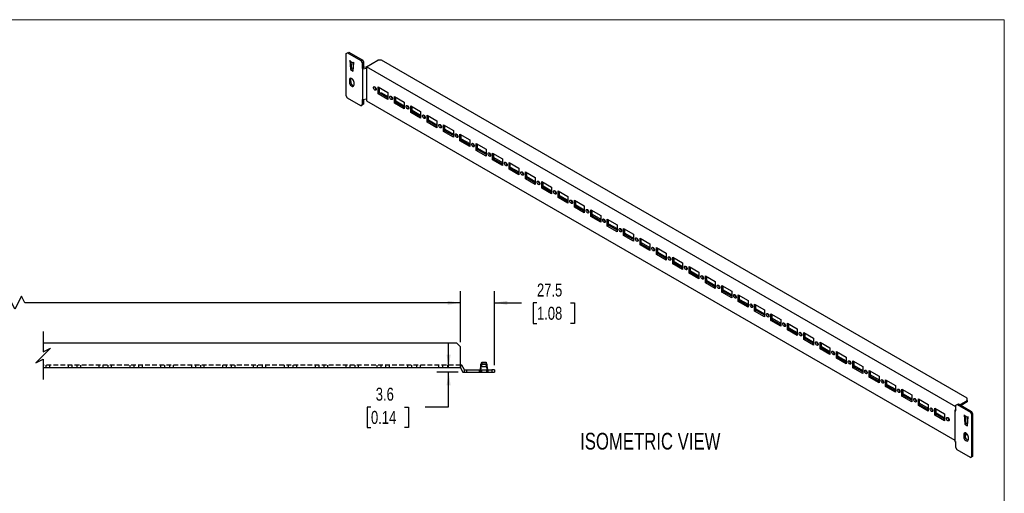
# Model space of a CAD drawing. Header units: millimetres. Extents: x 0 to 1295, y 0 to 838.
# Tile 3 of 3: x 498 to 1295, y 455 to 838. Entities that reach past the tile are written whole.
import ezdxf

# ---------------------------------------------------------------- set-up
doc = ezdxf.new("R2010")
doc.units = ezdxf.units.MM
doc.header["$LTSCALE"] = 3
doc.linetypes.add('HIDDEN', pattern=[1.905, 1.27, -0.635])
doc.layers.add('DIMENSIONS', color=140, linetype='Continuous', lineweight=25)
doc.layers.add('TEXT', color=140, linetype='Continuous', lineweight=25)
doc.layers.add('HIDDEN', color=102, linetype='HIDDEN')
doc.styles.add('SLDTEXTSTYLE0', font='TXT', dxfattribs={"width": 0.75})
doc.dimstyles.new('SLDDIMSTYLE1', dxfattribs={"dimtxt": 10.5, "dimasz": 10.5, "dimexe": 0, "dimexo": 0.0625, "dimgap": 2.625, "dimtad": 0, "dimtih": 1, "dimtoh": 1, "dimdec": 1, "dimrnd": 1e-09, "dimzin": 12, "dimdsep": 46, "dimtxsty": 'SLDTEXTSTYLE0', "dimsah": 1, "dimcen": 0.09, "dimadec": 0, "dimazin": 3, "dimtfac": 1, "dimtdec": 1, "dimtmove": 0, "dimatfit": 0, "dimfxl": 0, "dimfrac": 2, "dimtolj": 1, "dimtzin": 12, "dimarcsym": 0})
doc.dimstyles.new('SLDDIMSTYLE4', dxfattribs={"dimtxt": 10.5, "dimasz": 10.5, "dimexe": 0, "dimexo": 0.0625, "dimgap": 2.625, "dimtad": 0, "dimtih": 1, "dimtoh": 1, "dimdec": 1, "dimrnd": 1e-09, "dimzin": 4, "dimdsep": 46, "dimtxsty": 'SLDTEXTSTYLE0', "dimsah": 1, "dimcen": 0.09, "dimadec": 0, "dimazin": 1, "dimtfac": 1, "dimtdec": 1, "dimtofl": 0, "dimtmove": 0, "dimatfit": 3, "dimfxl": 0, "dimfrac": 2, "dimtolj": 1, "dimtzin": 12, "dimarcsym": 0})

# ---------------------------------------------------------------- blocks, each defined once
blk = doc.blocks.new('_D_17')
at = {"layer": 'DIMENSIONS'}
for p, q in [((140.85, 577.08), (140.85, 618.43)), ((499.57, 614.16), (494.32, 603.66)), ((502.2, 608.91), (499.57, 614.16)), ((855.04, 577.08), (855.04, 618.43)), ((140.85, 608.91), (372.36, 608.91)), ((384.77, 608.83), (381.57, 608.83)), ((381.57, 608.83), (381.57, 592.16)), ((419.68, 608.83), (422.88, 608.83)), ((422.88, 608.83), (422.88, 592.16)), ((491.7, 608.91), (432.09, 608.91)), ((494.32, 603.66), (491.7, 608.91)), ((855.04, 608.91), (502.2, 608.91)), ((381.57, 592.16), (384.77, 592.16)), ((422.88, 592.16), (419.68, 592.16))]:
    blk.add_line(p, q, dxfattribs=at)
for points in [[(140.85, 608.91), (151.35, 607.29), (151.35, 610.52)], [(855.04, 608.91), (844.54, 610.52), (844.54, 607.29)]]:
    blk.add_solid(points, dxfattribs=at)
at = {"layer": 'DIMENSIONS', "char_height": 10.5, "attachment_point": 1, "style": 'SLDTEXTSTYLE0'}
for s, insert in [('900.0', (384.77, 624.5)), ('35.43', (384.77, 605.7))]:
    blk.add_mtext(s, dxfattribs=dict(at, insert=insert))
blk = doc.blocks.new('_D_18')
at = {"layer": 'DIMENSIONS'}
for p, q in [((855.04, 577.08), (855.04, 618.43)), ((882.54, 558.46), (882.54, 618.43)), ((855.04, 608.91), (834.85, 608.91)), ((882.54, 608.91), (904.56, 608.91)), ((916.97, 608.83), (913.77, 608.83)), ((913.77, 608.83), (913.77, 592.16)), ((944.12, 608.83), (947.32, 608.83)), ((947.32, 608.83), (947.32, 592.16)), ((913.77, 592.16), (916.97, 592.16)), ((947.32, 592.16), (944.12, 592.16))]:
    blk.add_line(p, q, dxfattribs=at)
for points in [[(855.04, 608.91), (844.54, 610.52), (844.54, 607.29)], [(882.54, 608.91), (893.04, 607.29), (893.04, 610.52)]]:
    blk.add_solid(points, dxfattribs=at)
at = {"layer": 'DIMENSIONS', "char_height": 10.5, "attachment_point": 1, "style": 'SLDTEXTSTYLE0'}
for s, insert in [('27.5', (916.97, 624.5)), ('1.08', (916.97, 605.7))]:
    blk.add_mtext(s, dxfattribs=dict(at, insert=insert))
blk = doc.blocks.new('_D_19')
at = {"layer": 'DIMENSIONS'}
for p, q in [((845.43, 556.27), (845.43, 576.46)), ((853.23, 552.65), (835.91, 552.65)), ((845.43, 524.56), (845.43, 552.65)), ((782.56, 524.48), (779.36, 524.48)), ((779.36, 524.48), (779.36, 507.81)), ((809.71, 524.48), (812.91, 524.48)), ((812.91, 524.48), (812.91, 507.81)), ((826.38, 524.56), (845.43, 524.56)), ((779.36, 507.81), (782.56, 507.81)), ((812.91, 507.81), (809.71, 507.81))]:
    blk.add_line(p, q, dxfattribs=at)
for points in [[(845.43, 556.27), (847.05, 566.77), (843.82, 566.77)], [(845.43, 552.65), (843.82, 542.15), (847.05, 542.15)]]:
    blk.add_solid(points, dxfattribs=at)
at = {"layer": 'DIMENSIONS', "char_height": 10.5, "attachment_point": 1, "style": 'SLDTEXTSTYLE0'}
for s, insert in [('3.6', (786.44, 540.14)), ('0.14', (782.56, 521.34))]:
    blk.add_mtext(s, dxfattribs=dict(at, insert=insert))

msp = doc.modelspace()

# ---------------------------------------------------------------- linework, layer by layer
at = {"color": 7, "linetype": 'Continuous', "lineweight": 18}
for p in [(0, 838.2), (1295.4, 0)]:
    msp.add_line(p, (1295.4, 838.2), dxfattribs=at)
for p, q in [((762.49, 810.8), (763.55, 811.42)), ((762.49, 776.56), (762.49, 810.8)), ((763.55, 811.42), (764.61, 812.03)), ((763.55, 811.42), (774.33, 805.2)), ((764.61, 812.03), (775.39, 805.81)), ((765.52, 805.38), (765.41, 805.45)), ((765.41, 805.45), (765.94, 797.79)), ((765.52, 805.38), (765.52, 804.68)), ((774.33, 805.2), (775.39, 805.81)), ((775.39, 805.81), (776.45, 803.97)), ((779, 800.15), (788.01, 805.36)), ((791.19, 805.36), (788.01, 805.36)), ((1265.31, 531.66), (791.19, 805.36)), ((768.48, 802.96), (765.52, 804.68)), ((767, 798.4), (765.94, 797.79)), ((765.94, 797.79), (768.06, 796.57)), ((767, 798.4), (766.61, 804.05)), ((768.15, 797.74), (767, 798.4)), ((768.06, 796.57), (768.59, 803.61)), ((768.23, 801.94), (768.14, 803.16)), ((768.23, 801.94), (768.23, 801.67)), ((768.44, 801.55), (768.23, 801.67)), ((768.23, 801.67), (768.33, 801.48)), ((768.42, 801.33), (768.33, 801.48)), ((768.59, 803.61), (768.48, 803.67)), ((768.48, 802.96), (768.48, 803.67)), ((768.54, 802.96), (768.48, 802.96)), ((774.33, 805.2), (775.39, 803.36)), ((775.39, 803.36), (776.45, 803.97)), ((775.39, 803.36), (775.39, 798.79)), ((776.45, 799.4), (775.39, 798.79)), ((775.39, 798.79), (776.02, 798.43)), ((776.02, 798.43), (779, 798.92)), ((776.02, 773.33), (776.02, 798.43)), ((776.45, 803.97), (776.45, 799.4)), ((779, 799.83), (776.45, 799.4)), ((776.45, 799.4), (776.45, 799.4)), ((779, 800.15), (779, 798.93)), ((1256.06, 524.75), (779, 800.15)), ((779, 798.93), (779, 798.92)), ((779, 798.93), (779, 798.93)), ((779, 798.92), (779, 798.92)), ((779, 798.92), (779, 773.82)), ((766.2, 790.04), (765.14, 789.42)), ((765.14, 789.42), (765.14, 787.59)), ((766.2, 788.2), (766.2, 790.04)), ((765.14, 787.59), (766.2, 788.2)), ((768.86, 785.44), (768.86, 787.28)), ((786.69, 781.86), (786.75, 781.82)), ((788.28, 783.77), (796.23, 779.18)), ((788.28, 778.26), (788.28, 783.77)), ((789.34, 778.87), (789.34, 783.16)), ((763.55, 774.73), (762.49, 776.56)), ((774.33, 768.51), (763.55, 774.73)), ((775.39, 773.69), (776.02, 773.33)), ((775.39, 773.69), (775.39, 769.12)), ((779, 773.82), (776.02, 773.33)), ((776.45, 773.4), (776.45, 769.73)), ((779, 773.82), (779, 772.59)), ((779, 773.82), (779, 773.82)), ((779, 773.82), (779, 773.82)), ((779, 773.82), (779, 773.82)), ((779, 773.82), (779, 773.82)), ((789.34, 778.87), (788.28, 778.26)), ((796.23, 773.67), (788.28, 778.26)), ((789.34, 779.02), (791.19, 779.02)), ((796.23, 774.89), (789.34, 778.87)), ((791.19, 779.02), (796.23, 776.11)), ((796.23, 779.18), (796.23, 773.67)), ((799.94, 774.2), (800.01, 774.17)), ((801.54, 776.12), (809.49, 771.53)), ((801.54, 770.61), (801.54, 776.12)), ((802.6, 771.22), (802.6, 775.51)), ((775.39, 769.12), (774.33, 768.51)), ((774.33, 768.51), (775.39, 769.12)), ((776.45, 769.73), (775.39, 769.12)), ((776.45, 769.73), (775.39, 769.12)), ((779, 772.59), (1255.43, 497.55)), ((802.6, 771.22), (801.54, 770.61)), ((809.49, 766.01), (801.54, 770.61)), ((802.6, 772.44), (809.49, 768.46)), ((809.49, 767.24), (802.6, 771.22)), ((809.49, 771.53), (809.49, 766.01)), ((813.2, 766.55), (813.27, 766.51)), ((814.79, 768.46), (822.75, 763.87)), ((814.79, 762.95), (814.79, 768.46)), ((815.85, 763.56), (815.85, 767.85)), ((815.85, 763.56), (814.79, 762.95)), ((822.75, 758.36), (814.79, 762.95)), ((815.85, 764.79), (822.75, 760.81)), ((822.75, 759.58), (815.85, 763.56)), ((822.75, 763.87), (822.75, 758.36)), ((826.46, 758.9), (826.53, 758.86)), ((828.05, 760.81), (836.01, 756.22)), ((828.05, 755.3), (828.05, 760.81)), ((829.11, 755.91), (829.11, 760.2)), ((829.11, 755.91), (828.05, 755.3)), ((836.01, 750.71), (828.05, 755.3)), ((829.11, 757.13), (836.01, 753.15)), ((836.01, 751.93), (829.11, 755.91)), ((836.01, 756.22), (836.01, 750.71)), ((839.72, 751.24), (839.78, 751.21)), ((841.31, 753.16), (849.26, 748.56)), ((841.31, 747.64), (841.31, 753.16)), ((842.37, 748.26), (842.37, 752.54)), ((842.37, 749.48), (849.26, 745.5)), ((842.37, 748.26), (841.31, 747.64)), ((849.26, 743.05), (841.31, 747.64)), ((849.26, 744.28), (842.37, 748.26)), ((849.26, 748.56), (849.26, 743.05)), ((852.98, 743.59), (853.04, 743.55)), ((854.57, 745.5), (862.52, 740.91)), ((854.57, 739.99), (854.57, 745.5)), ((855.63, 740.6), (855.63, 744.89)), ((855.63, 741.83), (862.52, 737.85)), ((855.63, 740.6), (854.57, 739.99)), ((862.52, 735.4), (854.57, 739.99)), ((862.52, 736.62), (855.63, 740.6)), ((862.52, 740.91), (862.52, 735.4)), ((866.24, 735.93), (866.3, 735.9)), ((867.83, 737.85), (875.78, 733.26)), ((867.83, 732.34), (867.83, 737.85)), ((868.89, 732.95), (868.89, 737.24)), ((868.89, 734.17), (875.78, 730.19)), ((868.89, 732.95), (867.83, 732.34)), ((875.78, 727.74), (867.83, 732.34)), ((875.78, 728.97), (868.89, 732.95)), ((875.78, 733.26), (875.78, 727.74)), ((879.49, 728.28), (879.56, 728.25)), ((881.08, 730.19), (889.04, 725.6)), ((881.08, 724.68), (881.08, 730.19)), ((882.15, 725.3), (882.15, 729.58)), ((882.15, 726.52), (889.04, 722.54)), ((889.04, 725.6), (889.04, 720.09)), ((882.15, 725.3), (881.08, 724.68)), ((889.04, 720.09), (881.08, 724.68)), ((889.04, 721.32), (882.15, 725.3)), ((892.75, 720.63), (892.82, 720.59)), ((894.34, 722.54), (902.3, 717.95)), ((894.34, 717.03), (894.34, 722.54)), ((895.4, 717.64), (894.34, 717.03)), ((895.4, 717.64), (895.4, 721.93)), ((895.4, 718.86), (902.3, 714.88)), ((902.3, 713.66), (895.4, 717.64)), ((902.3, 717.95), (902.3, 712.44)), ((902.3, 712.44), (894.34, 717.03)), ((906.01, 712.97), (906.07, 712.94)), ((907.6, 714.89), (915.56, 710.29)), ((907.6, 709.38), (907.6, 714.89)), ((908.66, 709.99), (907.6, 709.38)), ((908.66, 709.99), (908.66, 714.27)), ((908.66, 711.21), (915.56, 707.23)), ((915.56, 706.01), (908.66, 709.99)), ((915.56, 710.29), (915.56, 704.78)), ((915.56, 704.78), (907.6, 709.38)), ((919.27, 705.32), (919.33, 705.28)), ((920.86, 707.23), (928.81, 702.64)), ((920.86, 701.72), (920.86, 707.23)), ((921.92, 702.33), (920.86, 701.72)), ((928.81, 697.13), (920.86, 701.72)), ((921.92, 702.33), (921.92, 706.62)), ((921.92, 703.56), (928.81, 699.58)), ((928.81, 698.35), (921.92, 702.33)), ((928.81, 702.64), (928.81, 697.13)), ((932.53, 697.67), (932.59, 697.63)), ((934.12, 699.58), (942.07, 694.99)), ((934.12, 694.07), (934.12, 699.58)), ((935.18, 694.68), (934.12, 694.07)), ((942.07, 689.48), (934.12, 694.07)), ((935.18, 694.68), (935.18, 698.97)), ((935.18, 695.9), (942.07, 691.92)), ((942.07, 690.7), (935.18, 694.68)), ((942.07, 694.99), (942.07, 689.48)), ((945.78, 690.01), (945.85, 689.98)), ((947.38, 691.93), (955.33, 687.33)), ((947.38, 686.41), (947.38, 691.93)), ((948.44, 687.03), (947.38, 686.41)), ((955.33, 681.82), (947.38, 686.41)), ((948.44, 687.03), (948.44, 691.31)), ((948.44, 688.25), (955.33, 684.27)), ((955.33, 683.05), (948.44, 687.03)), ((955.33, 687.33), (955.33, 681.82)), ((959.04, 682.36), (959.11, 682.32)), ((960.63, 684.27), (968.59, 679.68)), ((960.63, 678.76), (960.63, 684.27)), ((961.69, 679.37), (960.63, 678.76)), ((968.59, 674.17), (960.63, 678.76)), ((961.69, 679.37), (961.69, 683.66)), ((961.69, 680.6), (968.59, 676.62)), ((968.59, 675.39), (961.69, 679.37)), ((968.59, 679.68), (968.59, 674.17)), ((972.3, 674.7), (972.37, 674.67)), ((973.89, 676.62), (981.85, 672.03)), ((973.89, 671.11), (973.89, 676.62)), ((974.95, 671.72), (973.89, 671.11)), ((981.85, 666.51), (973.89, 671.11)), ((974.95, 671.72), (974.95, 676.01)), ((974.95, 672.94), (981.85, 668.96)), ((981.85, 667.74), (974.95, 671.72)), ((981.85, 672.03), (981.85, 666.51)), ((985.56, 667.05), (985.62, 667.01)), ((987.15, 668.96), (995.11, 664.37)), ((987.15, 663.45), (987.15, 668.96)), ((988.21, 664.06), (987.15, 663.45)), ((995.11, 658.86), (987.15, 663.45)), ((988.21, 664.06), (988.21, 668.35)), ((988.21, 665.29), (995.11, 661.31)), ((995.11, 660.08), (988.21, 664.06)), ((995.11, 664.37), (995.11, 658.86)), ((998.82, 659.4), (998.88, 659.36)), ((1000.41, 661.31), (1008.36, 656.72)), ((1000.41, 655.8), (1000.41, 661.31)), ((1001.47, 656.41), (1000.41, 655.8)), ((1008.36, 651.21), (1000.41, 655.8)), ((1001.47, 656.41), (1001.47, 660.7)), ((1001.47, 657.63), (1008.36, 653.65)), ((1008.36, 652.43), (1001.47, 656.41)), ((1008.36, 656.72), (1008.36, 651.21)), ((1012.08, 651.74), (1012.14, 651.71)), ((1013.67, 648.14), (1013.67, 653.66)), ((1013.67, 653.66), (1021.62, 649.06)), ((1013.67, 648.14), (1014.73, 648.76)), ((1021.62, 643.55), (1013.67, 648.14)), ((1014.73, 648.76), (1014.73, 653.04)), ((1014.73, 649.98), (1021.62, 646)), ((1021.62, 644.78), (1014.73, 648.76)), ((1021.62, 649.06), (1021.62, 643.55)), ((1026.93, 640.49), (1026.93, 646)), ((1026.93, 646), (1034.88, 641.41)), ((1025.33, 644.09), (1025.4, 644.05)), ((1026.93, 640.49), (1027.99, 641.1)), ((1034.88, 635.9), (1026.93, 640.49)), ((1027.99, 641.1), (1027.99, 645.39)), ((1027.99, 642.33), (1034.88, 638.35)), ((1034.88, 637.12), (1027.99, 641.1)), ((1034.88, 641.41), (1034.88, 635.9)), ((1040.18, 632.84), (1040.18, 638.35)), ((1040.18, 638.35), (1048.14, 633.76)), ((1038.59, 636.43), (1038.66, 636.4)), ((1040.18, 632.84), (1041.24, 633.45)), ((1048.14, 628.24), (1040.18, 632.84)), ((1041.24, 633.45), (1041.24, 637.74)), ((1041.24, 634.67), (1048.14, 630.69)), ((1048.14, 629.47), (1041.24, 633.45)), ((1048.14, 633.76), (1048.14, 628.24)), ((1053.44, 625.18), (1053.44, 630.69)), ((1053.44, 630.69), (1061.4, 626.1)), ((1054.5, 625.8), (1054.5, 630.08)), ((1051.85, 628.78), (1051.92, 628.75)), ((1053.44, 625.18), (1054.5, 625.8)), ((1061.4, 620.59), (1053.44, 625.18)), ((1054.5, 627.02), (1061.4, 623.04)), ((1061.4, 621.82), (1054.5, 625.8)), ((1061.4, 626.1), (1061.4, 620.59)), ((1066.7, 617.53), (1066.7, 623.04)), ((1066.7, 623.04), (1074.66, 618.45)), ((1067.76, 618.14), (1067.76, 622.43)), ((1065.11, 621.13), (1065.17, 621.09)), ((1066.7, 617.53), (1067.76, 618.14)), ((1074.66, 612.94), (1066.7, 617.53)), ((1067.76, 619.36), (1074.66, 615.38)), ((1074.66, 614.16), (1067.76, 618.14)), ((1074.66, 618.45), (1074.66, 612.94)), ((1079.96, 609.88), (1079.96, 615.39)), ((1079.96, 615.39), (1087.91, 610.79)), ((1081.02, 610.49), (1081.02, 614.77)), ((1078.37, 613.47), (1078.43, 613.44)), ((1079.96, 609.88), (1081.02, 610.49)), ((1087.91, 605.28), (1079.96, 609.88)), ((1081.02, 611.71), (1087.91, 607.73)), ((1087.91, 606.51), (1081.02, 610.49)), ((1087.91, 610.79), (1087.91, 605.28)), ((1093.22, 602.22), (1093.22, 607.73)), ((1093.22, 607.73), (1101.17, 603.14)), ((1094.28, 602.83), (1094.28, 607.12)), ((1091.63, 605.82), (1091.69, 605.78)), ((1093.22, 602.22), (1094.28, 602.83)), ((1101.17, 597.63), (1093.22, 602.22)), ((1094.28, 604.06), (1101.17, 600.08)), ((1101.17, 598.85), (1094.28, 602.83)), ((1101.17, 603.14), (1101.17, 597.63)), ((1104.88, 598.17), (1104.95, 598.13)), ((1106.47, 594.57), (1106.47, 600.08)), ((1106.47, 600.08), (1114.43, 595.49)), ((1107.54, 595.18), (1107.54, 599.47)), ((1106.47, 594.57), (1107.54, 595.18)), ((1114.43, 589.98), (1106.47, 594.57)), ((1107.54, 596.4), (1114.43, 592.42)), ((1114.43, 591.2), (1107.54, 595.18)), ((1114.43, 595.49), (1114.43, 589.98)), ((1118.14, 590.51), (1118.21, 590.48)), ((1119.73, 586.91), (1119.73, 592.43)), ((1119.73, 592.43), (1127.69, 587.83)), ((1120.79, 587.53), (1120.79, 591.81)), ((1119.73, 586.91), (1120.79, 587.53)), ((1127.69, 582.32), (1119.73, 586.91)), ((1120.79, 588.75), (1127.69, 584.77)), ((1127.69, 583.55), (1120.79, 587.53)), ((1127.69, 587.83), (1127.69, 582.32)), ((1131.4, 582.86), (1131.46, 582.82)), ((1132.99, 579.26), (1132.99, 584.77)), ((1132.99, 584.77), (1140.95, 580.18)), ((1134.05, 579.87), (1134.05, 584.16)), ((852.04, 576.27), (517.08, 576.27)), ((855.04, 573.27), (852.04, 576.27)), ((1132.99, 579.26), (1134.05, 579.87)), ((1140.95, 574.67), (1132.99, 579.26)), ((1134.05, 581.1), (1140.95, 577.12)), ((1140.95, 575.89), (1134.05, 579.87)), ((1140.95, 580.18), (1140.95, 574.67)), ((1144.66, 575.2), (1144.72, 575.17)), ((1146.25, 571.61), (1146.25, 577.12)), ((1146.25, 577.12), (1154.2, 572.53)), ((1147.31, 572.22), (1147.31, 576.51)), ((855.04, 556.27), (855.04, 573.27)), ((1146.25, 571.61), (1147.31, 572.22)), ((1154.2, 567.01), (1146.25, 571.61)), ((1147.31, 573.44), (1154.2, 569.46)), ((1154.2, 568.24), (1147.31, 572.22)), ((1154.2, 572.53), (1154.2, 567.01)), ((1157.92, 567.55), (1157.98, 567.51)), ((1159.51, 563.95), (1159.51, 569.46)), ((1159.51, 569.46), (1167.46, 564.87)), ((1160.57, 564.56), (1160.57, 568.85)), ((856.22, 558.27), (855.04, 558.27)), ((858.22, 554.65), (856.22, 558.27)), ((871.25, 554.65), (871.58, 558.11)), ((871.58, 559.11), (871.58, 558.11)), ((876.51, 559.11), (871.58, 559.11)), ((871.9, 559.11), (872.23, 560.8)), ((872.23, 560.8), (875.86, 560.8)), ((875.86, 560.8), (876.19, 559.11)), ((876.51, 558.11), (876.84, 554.65)), ((1159.51, 563.95), (1160.57, 564.56)), ((1167.46, 559.36), (1159.51, 563.95)), ((1160.57, 565.79), (1167.46, 561.81)), ((1167.46, 560.58), (1160.57, 564.56)), ((1167.46, 564.87), (1167.46, 559.36)), ((1171.18, 559.9), (1171.24, 559.86)), ((1172.77, 556.3), (1172.77, 561.81)), ((1172.77, 561.81), (1180.72, 557.22)), ((1173.83, 556.91), (1173.83, 561.2)), ((1173.83, 558.13), (1180.72, 554.15)), ((855.04, 556.27), (517.08, 556.27)), ((855.04, 556.27), (857.04, 552.65)), ((857.04, 552.65), (858.23, 552.65)), ((858.22, 554.65), (858.23, 554.65)), ((858.23, 554.65), (860.23, 554.65)), ((858.23, 552.65), (858.23, 554.65)), ((858.23, 552.65), (860.23, 552.65)), ((860.23, 552.65), (860.23, 554.65)), ((860.23, 554.65), (880.54, 554.65)), ((860.23, 552.65), (880.54, 552.65)), ((880.54, 554.65), (880.54, 552.65)), ((882.54, 554.65), (880.54, 554.65)), ((880.54, 552.65), (882.54, 552.65)), ((882.54, 554.65), (882.54, 552.65)), ((1172.77, 556.3), (1173.83, 556.91)), ((1180.72, 551.71), (1172.77, 556.3)), ((1180.72, 552.93), (1173.83, 556.91)), ((1180.72, 557.22), (1180.72, 551.71)), ((1184.43, 552.24), (1184.5, 552.21)), ((1186.02, 548.64), (1186.02, 554.16)), ((1186.02, 554.16), (1193.98, 549.56)), ((1187.09, 549.26), (1187.09, 553.54)), ((1187.09, 550.48), (1193.98, 546.5)), ((1186.02, 548.64), (1187.09, 549.26)), ((1193.98, 544.05), (1186.02, 548.64)), ((1193.98, 545.28), (1187.09, 549.26)), ((1193.98, 549.56), (1193.98, 544.05)), ((1197.69, 544.59), (1197.76, 544.55)), ((1199.28, 540.99), (1199.28, 546.5)), ((1199.28, 546.5), (1207.24, 541.91)), ((1200.34, 541.6), (1200.34, 545.89)), ((1200.34, 542.83), (1207.24, 538.85)), ((1199.28, 540.99), (1200.34, 541.6)), ((1207.24, 536.4), (1199.28, 540.99)), ((1207.24, 537.62), (1200.34, 541.6)), ((1207.24, 541.91), (1207.24, 536.4)), ((1210.95, 536.93), (1211.01, 536.9)), ((1212.54, 533.34), (1212.54, 538.85)), ((1212.54, 538.85), (1220.5, 534.26)), ((1213.6, 533.95), (1213.6, 538.24)), ((1213.6, 535.17), (1220.5, 531.19)), ((1220.5, 534.26), (1220.5, 528.74)), ((1212.54, 533.34), (1213.6, 533.95)), ((1220.5, 528.74), (1212.54, 533.34)), ((1220.5, 529.97), (1213.6, 533.95)), ((1224.21, 529.28), (1224.27, 529.25)), ((1225.8, 525.68), (1225.8, 531.2)), ((1225.8, 531.2), (1233.75, 526.6)), ((1225.8, 525.68), (1226.86, 526.3)), ((1226.86, 526.3), (1226.86, 530.58)), ((1226.86, 527.52), (1233.75, 523.54)), ((1233.75, 522.32), (1226.86, 526.3)), ((1233.75, 526.6), (1233.75, 521.09)), ((1256.06, 525.87), (1257.12, 526.49)), ((1257.12, 526.49), (1258.18, 527.1)), ((1257.12, 526.49), (1267.9, 520.27)), ((1258.18, 527.1), (1268.96, 520.88)), ((1259.39, 526.4), (1265.31, 529.82)), ((1265.31, 528.59), (1260.45, 525.79)), ((1265.31, 529.82), (1265.31, 531.66)), ((1265.31, 529.82), (1265.31, 528.59)), ((1233.75, 521.09), (1225.8, 525.68)), ((1237.47, 521.63), (1237.53, 521.59)), ((1239.06, 518.03), (1239.06, 523.54)), ((1239.06, 523.54), (1247.01, 518.95)), ((1239.06, 518.03), (1240.12, 518.64)), ((1240.12, 518.64), (1240.12, 522.93)), ((1240.12, 519.86), (1247.01, 515.88)), ((1247.01, 514.66), (1240.12, 518.64)), ((1247.01, 518.95), (1247.01, 513.44)), ((1256.06, 522.92), (1255.43, 521.67)), ((1255.43, 521.67), (1255.43, 496.56)), ((1255.43, 521.67), (1256.06, 521.31)), ((1256.06, 521.31), (1256.06, 525.87)), ((1262.97, 518.21), (1262.86, 518.27)), ((1262.86, 518.27), (1263.39, 510.62)), ((1268.96, 520.88), (1267.9, 520.27)), ((1267.9, 520.27), (1268.96, 518.43)), ((1270.02, 519.04), (1268.96, 520.88)), ((1270.02, 519.04), (1268.96, 518.43)), ((1268.96, 518.43), (1268.96, 484.19)), ((1270.02, 484.8), (1270.02, 519.04)), ((1247.01, 513.44), (1239.06, 518.03)), ((1250.72, 513.97), (1250.79, 513.94)), ((1262.97, 518.21), (1262.97, 517.51)), ((1265.93, 515.79), (1262.97, 517.51)), ((1264.45, 511.23), (1263.39, 510.62)), ((1263.39, 510.62), (1265.51, 509.4)), ((1264.45, 511.23), (1264.06, 516.87)), ((1265.6, 510.57), (1264.45, 511.23)), ((1265.51, 509.4), (1266.04, 516.44)), ((1265.68, 514.77), (1265.59, 515.99)), ((1265.68, 514.77), (1265.68, 514.5)), ((1265.89, 514.38), (1265.68, 514.5)), ((1265.68, 514.5), (1265.78, 514.31)), ((1265.87, 514.15), (1265.78, 514.31)), ((1266.04, 516.44), (1265.93, 516.5)), ((1265.93, 515.79), (1265.93, 516.5)), ((1265.99, 515.79), (1265.93, 515.79)), ((1262.59, 502.25), (1263.65, 502.87)), ((1263.65, 502.53), (1264.72, 503.15)), ((1263.65, 502.87), (1263.65, 501.03)), ((1265.31, 502.59), (1265.31, 502.26)), ((1255.43, 496.56), (1256.06, 496.2)), ((1256.06, 491.63), (1256.06, 496.2)), ((1262.59, 502.25), (1262.59, 500.42)), ((1262.59, 500.42), (1263.65, 501.03)), ((1265.31, 502.26), (1263.65, 501.31)), ((1266.31, 498.27), (1266.31, 500.11)), ((1257.12, 489.8), (1256.06, 491.63)), ((1267.9, 483.57), (1257.12, 489.8)), ((1268.96, 484.19), (1267.9, 483.57)), ((1267.9, 483.57), (1268.96, 484.19)), ((1270.02, 484.8), (1268.96, 484.19)), ((1268.96, 484.19), (1270.02, 484.8))]:
    msp.add_line(p, q)
at = {"flags": 128}
for points in [[(768.86, 787.28), (768.74, 788.08), (768.42, 788.91), (767.93, 789.67), (767.32, 790.28), (766.68, 790.65), (766.07, 790.74), (765.58, 790.55), (765.26, 790.09), (765.14, 789.42)], [(766.33, 790.74), (766.32, 790.71), (766.2, 790.04)], [(765.14, 787.59), (765.26, 786.79), (765.58, 785.96), (766.07, 785.2), (766.68, 784.59), (767.32, 784.22), (767.93, 784.12), (768.42, 784.32), (768.74, 784.78), (768.86, 785.44)], [(784.5, 783.2), (784.58, 783.65), (784.83, 783.93), (785.19, 784), (785.63, 783.85), (786.06, 783.5), (786.42, 783.01), (786.67, 782.44), (786.75, 781.9), (786.67, 781.45), (786.42, 781.17), (786.06, 781.09), (785.63, 781.24), (785.19, 781.59), (784.83, 782.09), (784.58, 782.65), (784.5, 783.2)], [(797.76, 775.54), (797.84, 775.99), (798.09, 776.27), (798.45, 776.34), (798.88, 776.19), (799.31, 775.85), (799.68, 775.35), (799.92, 774.79), (800.01, 774.24), (799.92, 773.79), (799.68, 773.51), (799.31, 773.44), (798.88, 773.59), (798.45, 773.94), (798.09, 774.43), (797.84, 775), (797.76, 775.54)], [(811.01, 767.89), (811.1, 768.34), (811.34, 768.62), (811.71, 768.69), (812.14, 768.54), (812.57, 768.19), (812.94, 767.7), (813.18, 767.14), (813.27, 766.59), (813.18, 766.14), (812.94, 765.86), (812.57, 765.79), (812.14, 765.94), (811.71, 766.29), (811.34, 766.78), (811.1, 767.34), (811.01, 767.89)], [(824.27, 760.24), (824.36, 760.68), (824.6, 760.96), (824.97, 761.04), (825.4, 760.89), (825.83, 760.54), (826.2, 760.04), (826.44, 759.48), (826.53, 758.93), (826.44, 758.49), (826.2, 758.2), (825.83, 758.13), (825.4, 758.28), (824.97, 758.63), (824.6, 759.12), (824.36, 759.69), (824.27, 760.24)], [(837.53, 752.58), (837.62, 753.03), (837.86, 753.31), (838.23, 753.38), (838.66, 753.23), (839.09, 752.88), (839.46, 752.39), (839.7, 751.83), (839.79, 751.28), (839.7, 750.83), (839.46, 750.55), (839.09, 750.48), (838.66, 750.63), (838.23, 750.98), (837.86, 751.47), (837.62, 752.03), (837.53, 752.58)], [(850.79, 744.93), (850.88, 745.38), (851.12, 745.66), (851.49, 745.73), (851.92, 745.58), (852.35, 745.23), (852.71, 744.74), (852.96, 744.17), (853.04, 743.63), (852.96, 743.18), (852.71, 742.9), (852.35, 742.83), (851.92, 742.98), (851.49, 743.32), (851.12, 743.82), (850.88, 744.38), (850.79, 744.93)], [(864.05, 737.27), (864.13, 737.72), (864.38, 738), (864.74, 738.07), (865.17, 737.92), (865.61, 737.58), (865.97, 737.08), (866.22, 736.52), (866.3, 735.97), (866.22, 735.52), (865.97, 735.24), (865.61, 735.17), (865.17, 735.32), (864.74, 735.67), (864.38, 736.16), (864.13, 736.73), (864.05, 737.27)], [(877.31, 729.62), (877.39, 730.07), (877.64, 730.35), (878, 730.42), (878.43, 730.27), (878.86, 729.92), (879.23, 729.43), (879.47, 728.87), (879.56, 728.32), (879.47, 727.87), (879.23, 727.59), (878.86, 727.52), (878.43, 727.67), (878, 728.02), (877.64, 728.51), (877.39, 729.07), (877.31, 729.62)], [(890.56, 721.97), (890.65, 722.41), (890.89, 722.7), (891.26, 722.77), (891.69, 722.62), (892.12, 722.27), (892.49, 721.78), (892.73, 721.21), (892.82, 720.67), (892.73, 720.22), (892.49, 719.94), (892.12, 719.86), (891.69, 720.01), (891.26, 720.36), (890.89, 720.86), (890.65, 721.42), (890.56, 721.97)], [(903.82, 714.31), (903.91, 714.76), (904.15, 715.04), (904.52, 715.11), (904.95, 714.96), (905.38, 714.62), (905.75, 714.12), (905.99, 713.56), (906.08, 713.01), (905.99, 712.56), (905.75, 712.28), (905.38, 712.21), (904.95, 712.36), (904.52, 712.71), (904.15, 713.2), (903.91, 713.76), (903.82, 714.31)], [(917.08, 706.66), (917.17, 707.11), (917.41, 707.39), (917.78, 707.46), (918.21, 707.31), (918.64, 706.96), (919, 706.47), (919.25, 705.9), (919.33, 705.36), (919.25, 704.91), (919, 704.63), (918.64, 704.56), (918.21, 704.71), (917.78, 705.05), (917.41, 705.55), (917.17, 706.11), (917.08, 706.66)], [(930.34, 699), (930.42, 699.45), (930.67, 699.73), (931.03, 699.81), (931.47, 699.66), (931.9, 699.31), (932.26, 698.81), (932.51, 698.25), (932.59, 697.7), (932.51, 697.26), (932.26, 696.97), (931.9, 696.9), (931.47, 697.05), (931.03, 697.4), (930.67, 697.89), (930.42, 698.46), (930.34, 699)], [(943.6, 691.35), (943.68, 691.8), (943.93, 692.08), (944.29, 692.15), (944.72, 692), (945.16, 691.65), (945.52, 691.16), (945.77, 690.6), (945.85, 690.05), (945.77, 689.6), (945.52, 689.32), (945.16, 689.25), (944.72, 689.4), (944.29, 689.75), (943.93, 690.24), (943.68, 690.8), (943.6, 691.35)], [(956.86, 683.7), (956.94, 684.15), (957.19, 684.43), (957.55, 684.5), (957.98, 684.35), (958.41, 684), (958.78, 683.51), (959.02, 682.94), (959.11, 682.4), (959.02, 681.95), (958.78, 681.67), (958.41, 681.6), (957.98, 681.75), (957.55, 682.09), (957.19, 682.59), (956.94, 683.15), (956.86, 683.7)], [(970.11, 676.04), (970.2, 676.49), (970.44, 676.77), (970.81, 676.84), (971.24, 676.69), (971.67, 676.35), (972.04, 675.85), (972.28, 675.29), (972.37, 674.74), (972.28, 674.29), (972.04, 674.01), (971.67, 673.94), (971.24, 674.09), (970.81, 674.44), (970.44, 674.93), (970.2, 675.5), (970.11, 676.04)], [(983.37, 668.39), (983.46, 668.84), (983.7, 669.12), (984.07, 669.19), (984.5, 669.04), (984.93, 668.69), (985.3, 668.2), (985.54, 667.64), (985.63, 667.09), (985.54, 666.64), (985.3, 666.36), (984.93, 666.29), (984.5, 666.44), (984.07, 666.79), (983.7, 667.28), (983.46, 667.84), (983.37, 668.39)], [(996.63, 660.74), (996.72, 661.18), (996.96, 661.47), (997.33, 661.54), (997.76, 661.39), (998.19, 661.04), (998.55, 660.55), (998.8, 659.98), (998.88, 659.43), (998.8, 658.99), (998.55, 658.7), (998.19, 658.63), (997.76, 658.78), (997.33, 659.13), (996.96, 659.62), (996.72, 660.19), (996.63, 660.74)], [(1012.14, 651.78), (1012.06, 651.33), (1011.81, 651.05), (1011.45, 650.98), (1011.02, 651.13), (1010.58, 651.48), (1010.22, 651.97), (1009.97, 652.53), (1009.89, 653.08), (1009.97, 653.53), (1010.22, 653.81), (1010.58, 653.88), (1011.02, 653.73), (1011.45, 653.38), (1011.81, 652.89), (1012.06, 652.33), (1012.14, 651.78)], [(1025.4, 644.13), (1025.31, 643.68), (1025.07, 643.4), (1024.71, 643.33), (1024.27, 643.48), (1023.84, 643.82), (1023.48, 644.32), (1023.23, 644.88), (1023.15, 645.43), (1023.23, 645.88), (1023.48, 646.16), (1023.84, 646.23), (1024.27, 646.08), (1024.71, 645.73), (1025.07, 645.24), (1025.31, 644.67), (1025.4, 644.13)], [(1038.66, 636.47), (1038.57, 636.02), (1038.33, 635.74), (1037.96, 635.67), (1037.53, 635.82), (1037.1, 636.17), (1036.74, 636.66), (1036.49, 637.23), (1036.41, 637.77), (1036.49, 638.22), (1036.74, 638.5), (1037.1, 638.57), (1037.53, 638.42), (1037.96, 638.08), (1038.33, 637.58), (1038.57, 637.02), (1038.66, 636.47)], [(1051.92, 628.82), (1051.83, 628.37), (1051.59, 628.09), (1051.22, 628.02), (1050.79, 628.17), (1050.36, 628.52), (1049.99, 629.01), (1049.75, 629.57), (1049.66, 630.12), (1049.75, 630.57), (1049.99, 630.85), (1050.36, 630.92), (1050.79, 630.77), (1051.22, 630.42), (1051.59, 629.93), (1051.83, 629.37), (1051.92, 628.82)], [(1065.18, 621.17), (1065.09, 620.72), (1064.85, 620.44), (1064.48, 620.36), (1064.05, 620.51), (1063.62, 620.86), (1063.25, 621.36), (1063.01, 621.92), (1062.92, 622.47), (1063.01, 622.91), (1063.25, 623.2), (1063.62, 623.27), (1064.05, 623.12), (1064.48, 622.77), (1064.85, 622.28), (1065.09, 621.71), (1065.18, 621.17)], [(1078.43, 613.51), (1078.35, 613.06), (1078.1, 612.78), (1077.74, 612.71), (1077.31, 612.86), (1076.88, 613.21), (1076.51, 613.7), (1076.27, 614.27), (1076.18, 614.81), (1076.27, 615.26), (1076.51, 615.54), (1076.88, 615.61), (1077.31, 615.46), (1077.74, 615.12), (1078.1, 614.62), (1078.35, 614.06), (1078.43, 613.51)], [(1091.69, 605.86), (1091.61, 605.41), (1091.36, 605.13), (1091, 605.06), (1090.57, 605.21), (1090.13, 605.55), (1089.77, 606.05), (1089.52, 606.61), (1089.44, 607.16), (1089.52, 607.61), (1089.77, 607.89), (1090.13, 607.96), (1090.57, 607.81), (1091, 607.46), (1091.36, 606.97), (1091.61, 606.41), (1091.69, 605.86)], [(1104.95, 598.2), (1104.86, 597.76), (1104.62, 597.47), (1104.25, 597.4), (1103.82, 597.55), (1103.39, 597.9), (1103.03, 598.39), (1102.78, 598.96), (1102.7, 599.5), (1102.78, 599.95), (1103.03, 600.23), (1103.39, 600.31), (1103.82, 600.16), (1104.25, 599.81), (1104.62, 599.31), (1104.86, 598.75), (1104.95, 598.2)], [(1118.21, 590.55), (1118.12, 590.1), (1117.88, 589.82), (1117.51, 589.75), (1117.08, 589.9), (1116.65, 590.25), (1116.28, 590.74), (1116.04, 591.3), (1115.95, 591.85), (1116.04, 592.3), (1116.28, 592.58), (1116.65, 592.65), (1117.08, 592.5), (1117.51, 592.15), (1117.88, 591.66), (1118.12, 591.1), (1118.21, 590.55)], [(1131.47, 582.9), (1131.38, 582.45), (1131.14, 582.17), (1130.77, 582.1), (1130.34, 582.25), (1129.91, 582.59), (1129.54, 583.09), (1129.3, 583.65), (1129.21, 584.2), (1129.3, 584.65), (1129.54, 584.93), (1129.91, 585), (1130.34, 584.85), (1130.77, 584.5), (1131.14, 584.01), (1131.38, 583.44), (1131.47, 582.9)], [(1144.72, 575.24), (1144.64, 574.79), (1144.39, 574.51), (1144.03, 574.44), (1143.6, 574.59), (1143.17, 574.94), (1142.8, 575.43), (1142.56, 576), (1142.47, 576.54), (1142.56, 576.99), (1142.8, 577.27), (1143.17, 577.34), (1143.6, 577.19), (1144.03, 576.85), (1144.39, 576.35), (1144.64, 575.79), (1144.72, 575.24)], [(1157.98, 567.59), (1157.9, 567.14), (1157.65, 566.86), (1157.29, 566.79), (1156.86, 566.94), (1156.43, 567.29), (1156.06, 567.78), (1155.82, 568.34), (1155.73, 568.89), (1155.82, 569.34), (1156.06, 569.62), (1156.43, 569.69), (1156.86, 569.54), (1157.29, 569.19), (1157.65, 568.7), (1157.9, 568.14), (1157.98, 567.59)], [(876.51, 558.11), (876.51, 558.61), (876.51, 559.11)], [(1171.24, 559.93), (1171.16, 559.49), (1170.91, 559.21), (1170.55, 559.13), (1170.11, 559.28), (1169.68, 559.63), (1169.32, 560.13), (1169.07, 560.69), (1168.99, 561.24), (1169.07, 561.68), (1169.32, 561.97), (1169.68, 562.04), (1170.11, 561.89), (1170.55, 561.54), (1170.91, 561.05), (1171.16, 560.48), (1171.24, 559.93)], [(1184.5, 552.28), (1184.41, 551.83), (1184.17, 551.55), (1183.8, 551.48), (1183.37, 551.63), (1182.94, 551.98), (1182.58, 552.47), (1182.33, 553.03), (1182.25, 553.58), (1182.33, 554.03), (1182.58, 554.31), (1182.94, 554.38), (1183.37, 554.23), (1183.8, 553.88), (1184.17, 553.39), (1184.41, 552.83), (1184.5, 552.28)], [(1197.76, 544.63), (1197.67, 544.18), (1197.43, 543.9), (1197.06, 543.83), (1196.63, 543.98), (1196.2, 544.32), (1195.83, 544.82), (1195.59, 545.38), (1195.5, 545.93), (1195.59, 546.38), (1195.83, 546.66), (1196.2, 546.73), (1196.63, 546.58), (1197.06, 546.23), (1197.43, 545.74), (1197.67, 545.17), (1197.76, 544.63)], [(1211.02, 536.97), (1210.93, 536.52), (1210.69, 536.24), (1210.32, 536.17), (1209.89, 536.32), (1209.46, 536.67), (1209.09, 537.16), (1208.85, 537.73), (1208.76, 538.27), (1208.85, 538.72), (1209.09, 539), (1209.46, 539.08), (1209.89, 538.93), (1210.32, 538.58), (1210.69, 538.08), (1210.93, 537.52), (1211.02, 536.97)], [(1224.27, 529.32), (1224.19, 528.87), (1223.94, 528.59), (1223.58, 528.52), (1223.15, 528.67), (1222.72, 529.02), (1222.35, 529.51), (1222.11, 530.07), (1222.02, 530.62), (1222.11, 531.07), (1222.35, 531.35), (1222.72, 531.42), (1223.15, 531.27), (1223.58, 530.92), (1223.94, 530.43), (1224.19, 529.87), (1224.27, 529.32)], [(1237.53, 521.67), (1237.45, 521.22), (1237.2, 520.94), (1236.84, 520.86), (1236.41, 521.01), (1235.97, 521.36), (1235.61, 521.86), (1235.36, 522.42), (1235.28, 522.97), (1235.36, 523.42), (1235.61, 523.7), (1235.97, 523.77), (1236.41, 523.62), (1236.84, 523.27), (1237.2, 522.78), (1237.45, 522.21), (1237.53, 521.67)], [(1250.79, 514.01), (1250.71, 513.56), (1250.46, 513.28), (1250.1, 513.21), (1249.66, 513.36), (1249.23, 513.71), (1248.87, 514.2), (1248.62, 514.77), (1248.54, 515.31), (1248.62, 515.76), (1248.87, 516.04), (1249.23, 516.11), (1249.66, 515.96), (1250.1, 515.62), (1250.46, 515.12), (1250.71, 514.56), (1250.79, 514.01)], [(1266.31, 500.11), (1266.19, 500.91), (1265.87, 501.74), (1265.38, 502.5), (1264.77, 503.11), (1264.13, 503.48), (1263.52, 503.57), (1263.03, 503.38), (1262.71, 502.92), (1262.59, 502.25)], [(1263.78, 503.57), (1263.77, 503.53), (1263.65, 502.87)], [(1262.59, 500.42), (1262.71, 499.62), (1263.03, 498.79), (1263.52, 498.02), (1264.13, 497.42), (1264.77, 497.05), (1265.38, 496.95), (1265.87, 497.15), (1266.19, 497.6), (1266.31, 498.27)]]:
    msp.add_lwpolyline(points, dxfattribs=at)
for centre, radius, start, end in [((769.76, 788.14), 3.55, 179.09015, 253.22358), ((787.93, 783.87), 2.37, 179.77614, 238.32557), ((801.19, 776.22), 2.37, 179.77614, 238.32557), ((814.45, 768.57), 2.37, 179.77614, 238.32557), ((827.7, 760.91), 2.37, 179.77614, 238.32557), ((840.96, 753.26), 2.37, 179.77614, 238.32557), ((854.22, 745.6), 2.37, 179.77614, 238.32557), ((867.48, 737.95), 2.37, 179.77614, 238.32557), ((880.74, 730.3), 2.37, 179.77614, 238.32557), ((894, 722.64), 2.37, 179.77614, 238.32557), ((907.25, 714.99), 2.37, 179.77614, 238.32557), ((920.51, 707.34), 2.37, 179.77614, 238.32557), ((933.77, 699.68), 2.37, 179.77614, 238.32557), ((947.03, 692.03), 2.37, 179.77614, 238.32557), ((960.29, 684.37), 2.37, 179.77614, 238.32557), ((973.55, 676.72), 2.37, 179.77614, 238.32557), ((986.8, 669.07), 2.37, 179.77614, 238.32557), ((1000.06, 661.41), 2.37, 179.77614, 238.32557), ((1013.32, 653.76), 2.37, 179.77614, 238.32557), ((1026.58, 646.1), 2.37, 179.77614, 238.32557), ((1039.84, 638.45), 2.37, 179.77614, 238.32557), ((1053.09, 630.8), 2.37, 179.77614, 238.32557), ((1066.35, 623.14), 2.37, 179.77614, 238.32557), ((1079.61, 615.49), 2.37, 179.77614, 238.32557), ((1092.87, 607.84), 2.37, 179.77614, 238.32557), ((1106.13, 600.18), 2.37, 179.77614, 238.32557), ((1119.39, 592.53), 2.37, 179.77614, 238.32557), ((1132.64, 584.87), 2.37, 179.77614, 238.32557), ((1145.9, 577.22), 2.37, 179.77614, 238.32557), ((1159.16, 569.57), 2.37, 179.77614, 238.32557), ((1172.42, 561.91), 2.37, 179.77614, 238.32557), ((1185.68, 554.26), 2.37, 179.77614, 238.32557), ((1198.94, 546.6), 2.37, 179.77614, 238.32557), ((1212.19, 538.95), 2.37, 179.77614, 238.32557), ((1225.45, 531.3), 2.37, 179.77614, 238.32557), ((1238.71, 523.64), 2.37, 179.77614, 238.32557), ((1251.97, 515.99), 2.37, 179.77614, 238.32557), ((1267.21, 500.97), 3.55, 179.09015, 253.22358)]:
    msp.add_arc(centre, radius, start, end)
at = {"layer": 'DIMENSIONS', "color": 140}
for p, q in [((517.08, 585.79), (517.08, 569.27)), ((517.08, 566.27), (511.08, 560.27)), ((517.08, 569.27), (523.08, 572.27)), ((523.08, 572.27), (517.08, 566.27)), ((511.08, 560.27), (517.08, 563.27)), ((517.08, 563.27), (517.08, 546.74))]:
    msp.add_line(p, q, dxfattribs=at)
at = {"layer": 'HIDDEN'}
for p, q in [((855.04, 558.27), (517.08, 558.27)), ((519.67, 556.27), (519.67, 558.27)), ((522.54, 556.27), (522.54, 558.27)), ((537.54, 556.27), (537.54, 558.27)), ((540.42, 558.27), (540.42, 556.27)), ((544.67, 556.27), (544.67, 558.27)), ((547.54, 556.27), (547.54, 558.27)), ((562.54, 556.27), (562.54, 558.27)), ((565.42, 558.27), (565.42, 556.27)), ((569.67, 556.27), (569.67, 558.27)), ((572.54, 556.27), (572.54, 558.27)), ((587.54, 556.27), (587.54, 558.27)), ((590.42, 558.27), (590.42, 556.27)), ((594.67, 556.27), (594.67, 558.27)), ((597.54, 556.27), (597.54, 558.27)), ((612.54, 556.27), (612.54, 558.27)), ((615.42, 558.27), (615.42, 556.27)), ((619.67, 556.27), (619.67, 558.27)), ((622.54, 556.27), (622.54, 558.27)), ((637.54, 556.27), (637.54, 558.27)), ((640.42, 558.27), (640.42, 556.27)), ((644.67, 556.27), (644.67, 558.27)), ((647.54, 556.27), (647.54, 558.27)), ((662.54, 556.27), (662.54, 558.27)), ((665.42, 558.27), (665.42, 556.27)), ((669.67, 556.27), (669.67, 558.27)), ((672.54, 556.27), (672.54, 558.27)), ((687.54, 556.27), (687.54, 558.27)), ((690.42, 558.27), (690.42, 556.27)), ((694.67, 556.27), (694.67, 558.27)), ((697.54, 556.27), (697.54, 558.27)), ((712.54, 556.27), (712.54, 558.27)), ((715.42, 558.27), (715.42, 556.27)), ((719.67, 556.27), (719.67, 558.27)), ((722.54, 556.27), (722.54, 558.27)), ((737.54, 556.27), (737.54, 558.27)), ((740.42, 558.27), (740.42, 556.27)), ((744.67, 556.27), (744.67, 558.27)), ((747.54, 556.27), (747.54, 558.27)), ((762.54, 556.27), (762.54, 558.27)), ((765.42, 558.27), (765.42, 556.27)), ((769.67, 556.27), (769.67, 558.27)), ((772.54, 556.27), (772.54, 558.27)), ((787.54, 556.27), (787.54, 558.27)), ((790.42, 558.27), (790.42, 556.27)), ((794.67, 556.27), (794.67, 558.27)), ((797.54, 556.27), (797.54, 558.27)), ((812.54, 556.27), (812.54, 558.27)), ((815.42, 558.27), (815.42, 556.27)), ((819.67, 556.27), (819.67, 558.27)), ((822.54, 556.27), (822.54, 558.27)), ((837.54, 556.27), (837.54, 558.27)), ((840.42, 558.27), (840.42, 556.27)), ((844.67, 556.27), (844.67, 558.27)), ((855.04, 558.27), (855.04, 556.27)), ((871.58, 557.11), (871.58, 559.11)), ((871.58, 558.11), (871.58, 557.11)), ((871.9, 559.11), (871.9, 557.11)), ((871.9, 557.3), (871.9, 559.11)), ((872.23, 558.99), (871.9, 557.3)), ((872.23, 560.8), (872.23, 558.99)), ((875.86, 558.99), (872.23, 558.99)), ((875.86, 560.8), (875.86, 558.99)), ((876.19, 557.3), (875.86, 558.99)), ((876.19, 557.11), (876.19, 559.11)), ((876.19, 559.11), (876.19, 557.3)), ((876.51, 559.11), (876.51, 557.11)), ((876.51, 557.11), (876.51, 558.11)), ((870.54, 552.65), (870.54, 554.65)), ((871.04, 554.65), (871.04, 552.65)), ((871.58, 557.11), (871.25, 553.65)), ((871.25, 553.65), (871.25, 554.65)), ((871.25, 554.65), (871.25, 552.65)), ((871.25, 552.65), (871.25, 553.65)), ((871.58, 557.11), (871.58, 557.11)), ((871.58, 557.11), (871.58, 557.11)), ((876.51, 557.11), (871.58, 557.11)), ((871.9, 557.11), (871.9, 557.3)), ((871.9, 557.11), (871.9, 557.11)), ((872.04, 554.65), (872.04, 552.65)), ((876.04, 554.65), (876.04, 552.65)), ((876.19, 557.3), (876.19, 557.11)), ((876.19, 557.11), (876.19, 557.11)), ((876.84, 553.65), (876.51, 557.11)), ((876.51, 557.11), (876.51, 557.11)), ((876.51, 557.11), (876.51, 557.11)), ((876.84, 554.65), (876.84, 553.65)), ((876.84, 552.65), (876.84, 554.65)), ((876.84, 553.65), (876.84, 552.65)), ((877.04, 552.65), (877.04, 554.65)), ((877.54, 552.65), (877.54, 554.65))]:
    msp.add_line(p, q, dxfattribs=at)

# ---------------------------------------------------------------- texts
at = {"layer": 'TEXT', "insert": (951.93, 503.59), "char_height": 13.5, "attachment_point": 1, "style": 'SLDTEXTSTYLE0'}
msp.add_mtext('ISOMETRIC VIEW', dxfattribs=at)

# ---------------------------------------------------------------- dimensions: what is measured, and where the dimension line sits
at = {"layer": 'DIMENSIONS'}
dim = msp.add_linear_dim(base=(855.04, 608.91), p1=(140.85, 573.27), p2=(855.04, 573.27), text='900.0', dimstyle='SLDDIMSTYLE4', dxfattribs=at)
dim.commit()
dim.dimension.update_dxf_attribs({"geometry": '_D_17', "text_midpoint": (402.23, 608.91), "dimtype": 160})
dim = msp.add_linear_dim(base=(882.54, 608.91), p1=(855.04, 573.27), p2=(882.54, 554.65), dimstyle='SLDDIMSTYLE1', dxfattribs=at)
dim.commit()
dim.dimension.update_dxf_attribs({"geometry": '_D_18', "text_midpoint": (930.54, 608.91), "dimtype": 160})
dim = msp.add_linear_dim(base=(845.43, 556.27), p1=(857.04, 552.65), p2=(855.04, 556.27), angle=90, dimstyle='SLDDIMSTYLE1', dxfattribs=at)
dim.commit()
dim.dimension.update_dxf_attribs({"geometry": '_D_19', "text_midpoint": (845.43, 524.56), "dimtype": 160})

doc.saveas('drawing.dxf')
